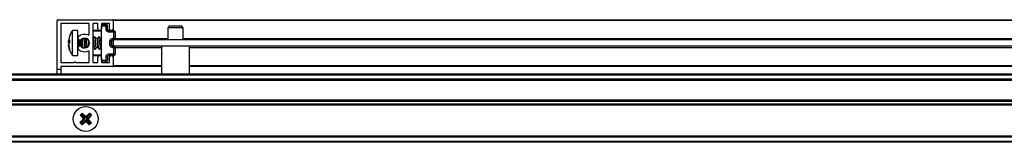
# Model space of a CAD drawing. Header units: millimetres. Extents: x 1896.76 to 1897.96, y 2768.06 to 2768.11.
# Tile 2 of 3: x 1897.33 to 1897.65, y 2768.06 to 2768.1. Entities that reach past the tile are written whole.
import ezdxf

# ---------------------------------------------------------------- set-up
doc = ezdxf.new("R2010")
doc.units = ezdxf.units.MM
doc.layers.add('SANINDUSA', color=3, linetype='Continuous')

msp = doc.modelspace()

# ---------------------------------------------------------------- linework, layer by layer
at = {"layer": 'SANINDUSA'}
for p, q in [((1897.344780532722, 2768.083861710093), (1897.344780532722, 2768.099561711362)), ((1897.345080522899, 2768.09986170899), (1897.362480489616, 2768.09986170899)), ((1897.362780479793, 2768.09986170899), (1897.896780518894, 2768.09986170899)), ((1897.362780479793, 2768.09986170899), (1897.362780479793, 2768.099561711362)), ((1897.896780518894, 2768.099561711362), (1897.362780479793, 2768.099561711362)), ((1897.362780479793, 2768.099561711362), (1897.362780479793, 2768.096961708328)), ((1897.345980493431, 2768.098561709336), (1897.345980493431, 2768.086161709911)), ((1897.354980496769, 2768.098661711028), (1897.346080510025, 2768.098661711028)), ((1897.351470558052, 2768.096361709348), (1897.349747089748, 2768.096361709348)), ((1897.349747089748, 2768.088361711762), (1897.349747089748, 2768.096361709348)), ((1897.351470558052, 2768.088361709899), (1897.351470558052, 2768.096361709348)), ((1897.355080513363, 2768.095220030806), (1897.355080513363, 2768.098561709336)), ((1897.356280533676, 2768.098561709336), (1897.356280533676, 2768.086161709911)), ((1897.359080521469, 2768.096161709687), (1897.356280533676, 2768.096161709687)), ((1897.357780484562, 2768.098661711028), (1897.356380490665, 2768.098661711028)), ((1897.359080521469, 2768.096361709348), (1897.356480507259, 2768.096361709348)), ((1897.357880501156, 2768.096961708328), (1897.357880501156, 2768.098561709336)), ((1897.359080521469, 2768.098561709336), (1897.359080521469, 2768.096961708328)), ((1897.359080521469, 2768.098361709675), (1897.360489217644, 2768.098337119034)), ((1897.359080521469, 2768.097861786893), (1897.360489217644, 2768.097837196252)), ((1897.359080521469, 2768.086861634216), (1897.359080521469, 2768.097861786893)), ((1897.361480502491, 2768.098661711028), (1897.359180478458, 2768.098661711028)), ((1897.360489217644, 2768.096853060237), (1897.360489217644, 2768.097837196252)), ((1897.360489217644, 2768.097837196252), (1897.360980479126, 2768.097837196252)), ((1897.360980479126, 2768.096853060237), (1897.360980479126, 2768.097837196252)), ((1897.361026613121, 2768.096361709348), (1897.360980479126, 2768.096575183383)), ((1897.362780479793, 2768.096361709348), (1897.361027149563, 2768.096361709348)), ((1897.361471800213, 2768.096353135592), (1897.362989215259, 2768.096326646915)), ((1897.361580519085, 2768.096961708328), (1897.361580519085, 2768.098561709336)), ((1897.362780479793, 2768.096961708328), (1897.362780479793, 2768.096330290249)), ((1897.380780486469, 2768.097761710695), (1897.380280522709, 2768.097261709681)), ((1897.380280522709, 2768.097261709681), (1897.380280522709, 2768.093361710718)), ((1897.38528051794, 2768.097261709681), (1897.380280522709, 2768.097261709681)), ((1897.384780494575, 2768.097761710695), (1897.380780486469, 2768.097761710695)), ((1897.38528051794, 2768.097261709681), (1897.384780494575, 2768.097761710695)), ((1897.38528051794, 2768.093361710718), (1897.38528051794, 2768.097261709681)), ((1897.348749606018, 2768.094548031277), (1897.348415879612, 2768.093021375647)), ((1897.348415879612, 2768.093021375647), (1897.348749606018, 2768.093359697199)), ((1897.348415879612, 2768.092752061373), (1897.348489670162, 2768.093096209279)), ((1897.348749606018, 2768.092949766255), (1897.348415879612, 2768.093021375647)), ((1897.348749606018, 2768.094515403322), (1897.348532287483, 2768.093482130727)), ((1897.348749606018, 2768.093359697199), (1897.348749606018, 2768.092423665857)), ((1897.351471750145, 2768.09399976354), (1897.351470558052, 2768.094021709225)), ((1897.351670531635, 2768.093514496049), (1897.351670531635, 2768.091208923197)), ((1897.353687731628, 2768.093821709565), (1897.353014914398, 2768.093821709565)), ((1897.353048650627, 2768.093821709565), (1897.353025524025, 2768.093862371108)), ((1897.35361113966, 2768.093961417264), (1897.35356238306, 2768.093821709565)), ((1897.353748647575, 2768.093952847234), (1897.353657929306, 2768.093757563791)), ((1897.356487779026, 2768.093821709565), (1897.356280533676, 2768.093821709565)), ((1897.356738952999, 2768.094362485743), (1897.356457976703, 2768.093757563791)), ((1897.357248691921, 2768.093821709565), (1897.356936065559, 2768.094370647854)), ((1897.357887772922, 2768.093821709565), (1897.357214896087, 2768.093821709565)), ((1897.358138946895, 2768.094362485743), (1897.3578579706, 2768.093757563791)), ((1897.358648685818, 2768.093821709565), (1897.358336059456, 2768.094370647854)), ((1897.359080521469, 2768.093821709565), (1897.358614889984, 2768.093821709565)), ((1897.362989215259, 2768.095826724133), (1897.361471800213, 2768.095853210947)), ((1897.362671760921, 2768.093870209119), (1897.362989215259, 2768.093875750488)), ((1897.362989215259, 2768.093375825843), (1897.362671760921, 2768.093370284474)), ((1897.362780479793, 2768.093361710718), (1897.362780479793, 2768.093372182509)), ((1897.896780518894, 2768.093361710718), (1897.362780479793, 2768.093361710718)), ((1897.362780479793, 2768.093361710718), (1897.362780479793, 2768.091361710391)), ((1897.362989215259, 2768.093875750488), (1897.362989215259, 2768.095826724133)), ((1897.363480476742, 2768.095826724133), (1897.362989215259, 2768.095826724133)), ((1897.362989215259, 2768.093875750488), (1897.363480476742, 2768.093875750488)), ((1897.363480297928, 2768.093861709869), (1897.380280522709, 2768.093861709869)), ((1897.363480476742, 2768.093875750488), (1897.363480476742, 2768.095826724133)), ((1897.38528051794, 2768.093861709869), (1897.874280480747, 2768.093861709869)), ((1897.348662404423, 2768.092417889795), (1897.348415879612, 2768.092752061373)), ((1897.348415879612, 2768.092752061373), (1897.348749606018, 2768.092709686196)), ((1897.348749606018, 2768.092423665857), (1897.348415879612, 2768.091971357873)), ((1897.348415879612, 2768.091971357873), (1897.348749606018, 2768.090415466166)), ((1897.348749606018, 2768.090208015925), (1897.348415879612, 2768.091794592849)), ((1897.348749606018, 2768.09017538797), (1897.348415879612, 2768.091702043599)), ((1897.348537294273, 2768.091266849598), (1897.348749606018, 2768.090253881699)), ((1897.348749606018, 2768.092423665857), (1897.348749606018, 2768.092299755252)), ((1897.348749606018, 2768.090415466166), (1897.348749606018, 2768.09017538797)), ((1897.351470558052, 2768.090701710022), (1897.351471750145, 2768.090723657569)), ((1897.353126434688, 2768.090908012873), (1897.353070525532, 2768.090954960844)), ((1897.353119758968, 2768.090829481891), (1897.353153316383, 2768.090901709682)), ((1897.353126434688, 2768.090901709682), (1897.353792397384, 2768.090901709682)), ((1897.353242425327, 2768.090797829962), (1897.353278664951, 2768.090901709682)), ((1897.35376295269, 2768.090953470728), (1897.353858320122, 2768.090786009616)), ((1897.356280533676, 2768.090901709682), (1897.356592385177, 2768.090901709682)), ((1897.356562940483, 2768.090953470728), (1897.356905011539, 2768.090352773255)), ((1897.3571021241, 2768.090360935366), (1897.357353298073, 2768.090901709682)), ((1897.357326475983, 2768.090908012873), (1897.357270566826, 2768.090954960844)), ((1897.357326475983, 2768.090901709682), (1897.357992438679, 2768.090901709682)), ((1897.357962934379, 2768.090953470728), (1897.358305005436, 2768.090352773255)), ((1897.358502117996, 2768.090360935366), (1897.358753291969, 2768.090901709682)), ((1897.358726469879, 2768.090908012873), (1897.358670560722, 2768.090954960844)), ((1897.358726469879, 2768.090901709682), (1897.359080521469, 2768.090901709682)), ((1897.361689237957, 2768.091853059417), (1897.361689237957, 2768.092870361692)), ((1897.362180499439, 2768.092870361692), (1897.362180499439, 2768.091853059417)), ((1897.362671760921, 2768.091353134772), (1897.362989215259, 2768.091347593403)), ((1897.362989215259, 2768.090847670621), (1897.362671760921, 2768.090853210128)), ((1897.896780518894, 2768.091361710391), (1897.362780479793, 2768.091361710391)), ((1897.362780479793, 2768.091351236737), (1897.362780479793, 2768.091361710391)), ((1897.362989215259, 2768.088896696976), (1897.362989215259, 2768.090847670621)), ((1897.363480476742, 2768.090847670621), (1897.362989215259, 2768.090847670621)), ((1897.37833049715, 2768.090861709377), (1897.363480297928, 2768.090861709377)), ((1897.363480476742, 2768.088896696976), (1897.363480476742, 2768.090847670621)), ((1897.37833049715, 2768.091361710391), (1897.37833049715, 2768.082461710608)), ((1897.387230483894, 2768.082461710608), (1897.387230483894, 2768.091361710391)), ((1897.872330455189, 2768.090861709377), (1897.387230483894, 2768.090861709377)), ((1897.349747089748, 2768.088361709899), (1897.351470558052, 2768.088361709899)), ((1897.355080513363, 2768.086161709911), (1897.355080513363, 2768.089503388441)), ((1897.356280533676, 2768.088561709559), (1897.359080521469, 2768.088561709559)), ((1897.356480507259, 2768.088361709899), (1897.359080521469, 2768.088361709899)), ((1897.357880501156, 2768.086161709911), (1897.357880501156, 2768.087761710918)), ((1897.359080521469, 2768.087761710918), (1897.359080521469, 2768.086161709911)), ((1897.359080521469, 2768.086861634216), (1897.360489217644, 2768.086886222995)), ((1897.360489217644, 2768.086886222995), (1897.360489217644, 2768.087870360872)), ((1897.360489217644, 2768.086886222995), (1897.360980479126, 2768.086886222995)), ((1897.360980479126, 2768.087870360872), (1897.360980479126, 2768.086886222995)), ((1897.361027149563, 2768.088361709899), (1897.362780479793, 2768.088361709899)), ((1897.361471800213, 2768.088870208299), (1897.362989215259, 2768.088896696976)), ((1897.362989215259, 2768.088396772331), (1897.361471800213, 2768.088370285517)), ((1897.361580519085, 2768.086161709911), (1897.361580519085, 2768.087761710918)), ((1897.362780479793, 2768.088393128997), (1897.362780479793, 2768.087761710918)), ((1897.362780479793, 2768.087761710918), (1897.362780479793, 2768.085161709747)), ((1897.362989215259, 2768.088896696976), (1897.363480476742, 2768.088896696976)), ((1897.345980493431, 2768.083861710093), (1897.344780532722, 2768.083861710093)), ((1897.344780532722, 2768.082461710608), (1897.344780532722, 2768.083861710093)), ((1897.345980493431, 2768.084761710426), (1897.345980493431, 2768.083861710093)), ((1897.345980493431, 2768.083861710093), (1897.345980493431, 2768.082461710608)), ((1897.346080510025, 2768.086061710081), (1897.350230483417, 2768.086061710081)), ((1897.362480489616, 2768.084861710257), (1897.346080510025, 2768.084861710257)), ((1897.350830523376, 2768.086061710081), (1897.354980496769, 2768.086061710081)), ((1897.356380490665, 2768.086061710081), (1897.357780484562, 2768.086061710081)), ((1897.359080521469, 2768.086361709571), (1897.360489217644, 2768.086386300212)), ((1897.359180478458, 2768.086061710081), (1897.361480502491, 2768.086061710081)), ((1897.362780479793, 2768.085161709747), (1897.362780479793, 2768.084861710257)), ((1897.362780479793, 2768.085161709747), (1897.37833049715, 2768.085161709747)), ((1897.37833049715, 2768.084861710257), (1897.362780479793, 2768.084861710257)), ((1897.387230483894, 2768.085161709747), (1897.872330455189, 2768.085161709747)), ((1897.872330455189, 2768.084861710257), (1897.387230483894, 2768.084861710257)), ((1896.810780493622, 2768.082461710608), (1897.91478052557, 2768.082461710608)), ((1896.810780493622, 2768.082161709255), (1897.91478052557, 2768.082161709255)), ((1897.91478052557, 2768.080761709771), (1896.810780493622, 2768.080761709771)), ((1897.91478052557, 2768.08046171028), (1896.810780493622, 2768.08046171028)), ((1897.91478052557, 2768.08036171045), (1896.810780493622, 2768.08036171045)), ((1896.810780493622, 2768.074061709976), (1897.91478052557, 2768.074061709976)), ((1896.810780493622, 2768.073961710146), (1897.91478052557, 2768.073961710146)), ((1896.810780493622, 2768.073661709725), (1897.91478052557, 2768.073661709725)), ((1897.91478052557, 2768.072761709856), (1896.810780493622, 2768.072761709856)), ((1897.91478052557, 2768.0724617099), (1896.810780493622, 2768.0724617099)), ((1897.91478052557, 2768.07236171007), (1896.810780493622, 2768.07236171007)), ((1897.350107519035, 2768.068961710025), (1897.350109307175, 2768.068961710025)), ((1897.350109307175, 2768.068961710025), (1897.350111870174, 2768.068961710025)), ((1897.350583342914, 2768.069945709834), (1897.350507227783, 2768.069945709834)), ((1897.352111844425, 2768.066825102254), (1897.353214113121, 2768.067974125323)), ((1897.35214963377, 2768.069158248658), (1897.352843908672, 2768.069830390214)), ((1897.353214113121, 2768.067974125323), (1897.35214963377, 2768.069158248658)), ((1897.35214963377, 2768.069158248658), (1897.352541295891, 2768.069151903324)), ((1897.352503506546, 2768.066818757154), (1897.353688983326, 2768.067966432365)), ((1897.352837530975, 2768.069438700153), (1897.352541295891, 2768.069151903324)), ((1897.352541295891, 2768.069151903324), (1897.353688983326, 2768.067966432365)), ((1897.352837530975, 2768.069438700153), (1897.352843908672, 2768.069830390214)), ((1897.35398521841, 2768.068253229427), (1897.352837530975, 2768.069438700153)), ((1897.352843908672, 2768.069830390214), (1897.35399290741, 2768.06872811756)), ((1897.353214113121, 2768.067974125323), (1897.353688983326, 2768.067966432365)), ((1897.35398521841, 2768.068253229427), (1897.35517069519, 2768.069400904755)), ((1897.35398521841, 2768.068253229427), (1897.35399290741, 2768.06872811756)), ((1897.35399290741, 2768.06872811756), (1897.355177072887, 2768.06979259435)), ((1897.354272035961, 2768.06795698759), (1897.355457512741, 2768.069104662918)), ((1897.355419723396, 2768.066771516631), (1897.354272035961, 2768.06795698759)), ((1897.354272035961, 2768.06795698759), (1897.354746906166, 2768.067949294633)), ((1897.355849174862, 2768.069098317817), (1897.354746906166, 2768.067949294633)), ((1897.354746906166, 2768.067949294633), (1897.355811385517, 2768.06676517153)), ((1897.35517069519, 2768.069400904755), (1897.355177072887, 2768.06979259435)), ((1897.355457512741, 2768.069104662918), (1897.35517069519, 2768.069400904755)), ((1897.355177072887, 2768.06979259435), (1897.355849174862, 2768.069098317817)), ((1897.355849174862, 2768.069098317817), (1897.355457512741, 2768.069104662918)), ((1897.357849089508, 2768.068961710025), (1897.357851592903, 2768.068961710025)), ((1897.357851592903, 2768.068961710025), (1897.357853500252, 2768.068961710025)), ((1897.350109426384, 2768.066961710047), (1897.350107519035, 2768.066961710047)), ((1897.350111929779, 2768.066961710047), (1897.350109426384, 2768.066961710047)), ((1897.350583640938, 2768.065977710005), (1897.350507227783, 2768.065977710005)), ((1897.352111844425, 2768.066825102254), (1897.352503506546, 2768.066818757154)), ((1897.3527839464, 2768.066130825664), (1897.352111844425, 2768.066825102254)), ((1897.352503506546, 2768.066818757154), (1897.352790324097, 2768.066522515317)), ((1897.353968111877, 2768.067195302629), (1897.3527839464, 2768.066130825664)), ((1897.352790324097, 2768.066522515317), (1897.3527839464, 2768.066130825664)), ((1897.353975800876, 2768.067670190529), (1897.352790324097, 2768.066522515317)), ((1897.353975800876, 2768.067670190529), (1897.353968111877, 2768.067195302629)), ((1897.355117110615, 2768.066093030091), (1897.353968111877, 2768.067195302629)), ((1897.353975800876, 2768.067670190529), (1897.355123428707, 2768.066484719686)), ((1897.355811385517, 2768.06676517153), (1897.355117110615, 2768.066093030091)), ((1897.355123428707, 2768.066484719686), (1897.355117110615, 2768.066093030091)), ((1897.355123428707, 2768.066484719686), (1897.355419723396, 2768.066771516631)), ((1897.355811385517, 2768.06676517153), (1897.355419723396, 2768.066771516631)), ((1897.357453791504, 2768.065977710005), (1897.357377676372, 2768.065977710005)), ((1897.357851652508, 2768.066961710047), (1897.357849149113, 2768.066961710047)), ((1897.357853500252, 2768.066961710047), (1897.357851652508, 2768.066961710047)), ((1896.810780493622, 2768.062561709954), (1897.91478052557, 2768.062561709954)), ((1897.91478052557, 2768.062461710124), (1896.810780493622, 2768.062461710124)), ((1897.91478052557, 2768.062161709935), (1896.810780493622, 2768.062161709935)), ((1897.91478052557, 2768.060761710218), (1896.810780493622, 2768.060761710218)), ((1897.91478052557, 2768.060461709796), (1896.810780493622, 2768.060461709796))]:
    msp.add_line(p, q, dxfattribs=at)
at = {"layer": 'SANINDUSA', "flags": 128}
for points in [[(1897.3571021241, 2768.090360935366), (1897.357052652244, 2768.090285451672), (1897.356920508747, 2768.09032755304), (1897.356788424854, 2768.090679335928), (1897.356676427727, 2768.0912872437), (1897.356601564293, 2768.092058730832), (1897.356575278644, 2768.092876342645), (1897.356601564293, 2768.093615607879), (1897.356676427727, 2768.094163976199), (1897.356788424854, 2768.094437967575), (1897.356920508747, 2768.094395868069), (1897.356936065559, 2768.094370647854)], [(1897.358502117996, 2768.090360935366), (1897.358452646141, 2768.090285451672), (1897.358320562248, 2768.09032755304), (1897.358188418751, 2768.090679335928), (1897.358076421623, 2768.0912872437), (1897.358001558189, 2768.092058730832), (1897.357975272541, 2768.092876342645), (1897.358001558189, 2768.093615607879), (1897.358076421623, 2768.094163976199), (1897.358188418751, 2768.094437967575), (1897.358320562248, 2768.094395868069), (1897.358336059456, 2768.094370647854)], [(1897.36217537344, 2768.092833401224), (1897.362175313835, 2768.092876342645), (1897.362181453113, 2768.093250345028)], [(1897.362237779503, 2768.091615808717), (1897.362201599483, 2768.092058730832), (1897.362180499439, 2768.092516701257)]]:
    msp.add_lwpolyline(points, dxfattribs=at)
at = {"layer": 'SANINDUSA'}
msp.add_circle((1897.353980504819, 2768.067961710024), 0.003999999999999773, dxfattribs=at)
for centre, radius, start, end in [((1897.345080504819, 2768.099561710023), 0.0003000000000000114, 90, 180), ((1897.362480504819, 2768.099561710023), 0.0003000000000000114, 0, 90), ((1897.346080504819, 2768.098561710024), 9.999999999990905e-05, 90, 180), ((1897.354980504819, 2768.098561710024), 0.0001000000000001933, 0, 90), ((1897.356380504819, 2768.098561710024), 0.0001000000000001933, 90, 180), ((1897.356480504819, 2768.096161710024), 0.0002000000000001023, 90, 180), ((1897.357780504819, 2768.098561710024), 0.0001000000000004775, 0, 90), ((1897.358480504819, 2768.096961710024), 0.0006000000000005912, 180, 0), ((1897.359180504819, 2768.098561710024), 0.0001000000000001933, 90, 180), ((1897.353355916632, 2768.098087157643), 0.007137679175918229, 357.9930925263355, 2.006907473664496), ((1897.360480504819, 2768.097837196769), 0.0005000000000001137, 0, 89.00000000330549), ((1897.361480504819, 2768.098561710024), 0.0001000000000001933, 0, 90), ((1897.362180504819, 2768.096961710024), 0.0006000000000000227, 180, 0), ((1897.355855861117, 2768.096076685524), 0.007137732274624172, 357.9931074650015, 2.006892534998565), ((1897.362980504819, 2768.09582672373), 0.0005000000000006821, 0, 89.00000000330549), ((1897.352070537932, 2768.093961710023), 0.0006000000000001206, 133.3417582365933, 313.3417582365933), ((1897.353580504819, 2768.092361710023), 0.00280000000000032, 67.22602760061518, 133.3417582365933), ((1897.364162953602, 2768.092836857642), 0.01178839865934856, 176.9977696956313, 188.0263958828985), ((1897.353580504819, 2768.092361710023), 0.001600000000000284, 226.6582417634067, 133.3417582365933), ((1897.356446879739, 2768.092426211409), 0.003682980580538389, 157.7341545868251, 203.5452247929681), ((1897.364003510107, 2768.092767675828), 0.01023455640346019, 173.4163512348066, 191.0446300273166), ((1897.359331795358, 2768.092565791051), 0.005134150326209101, 166.4399879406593, 197.6243339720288), ((1897.354780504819, 2768.095220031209), 0.0003000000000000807, 247.2260276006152, 0), ((1897.360647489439, 2768.092426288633), 0.003683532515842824, 157.7389675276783, 203.5427941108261), ((1897.362047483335, 2768.092426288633), 0.003683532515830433, 157.7389675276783, 203.5427941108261), ((1897.369966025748, 2768.092670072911), 0.007343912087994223, 174.4099739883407, 190.3400060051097), ((1897.355855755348, 2768.093625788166), 0.007137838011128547, 357.9931297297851, 2.006870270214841), ((1897.362980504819, 2768.093875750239), 0.0005000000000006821, 270.9999999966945, 0), ((1897.352070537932, 2768.090761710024), 0.0006000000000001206, 46.65824176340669, 226.6582417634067), ((1897.353580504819, 2768.092361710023), 0.002800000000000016, 226.6582417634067, 292.7739723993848), ((1897.355855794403, 2768.091097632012), 0.007137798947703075, 357.9931262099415, 2.006873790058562), ((1897.362980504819, 2768.090847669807), 0.0005000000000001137, 0, 89.00000000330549), ((1897.354780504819, 2768.089503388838), 0.0003000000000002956, 0, 112.7739723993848), ((1897.356480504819, 2768.088561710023), 0.0002000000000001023, 180, 270), ((1897.358480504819, 2768.087761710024), 0.0006000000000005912, 0, 180), ((1897.353355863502, 2768.086636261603), 0.007137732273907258, 357.9931074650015, 2.006892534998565), ((1897.360480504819, 2768.086886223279), 0.0005000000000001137, 270.9999999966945, 0), ((1897.362180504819, 2768.087761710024), 0.0006000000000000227, 0, 180), ((1897.355855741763, 2768.088646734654), 0.007137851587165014, 357.9931335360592, 2.00686646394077), ((1897.362980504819, 2768.088896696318), 0.0005000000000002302, 270.9999999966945, 0), ((1897.346080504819, 2768.086161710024), 9.999999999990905e-05, 180, 270), ((1897.346080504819, 2768.084761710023), 9.999999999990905e-05, 90, 180), ((1897.350530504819, 2768.085936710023), 0.0003250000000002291, 22.61986494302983, 157.3801350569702), ((1897.354980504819, 2768.086161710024), 0.0001000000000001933, 270, 0), ((1897.356380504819, 2768.086161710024), 0.0001000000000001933, 180, 270), ((1897.357780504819, 2768.086161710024), 0.0001000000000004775, 270, 0), ((1897.359180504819, 2768.086161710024), 0.0001000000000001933, 180, 270), ((1897.361480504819, 2768.086161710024), 9.999999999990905e-05, 270, 0), ((1897.362480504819, 2768.085161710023), 0.0003000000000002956, 270, 0)]:
    msp.add_arc(centre, radius, start, end, dxfattribs=at)
for centre, major_axis, ratio, start_param, end_param in [((1897.353075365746, 2768.092361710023), (-6.206805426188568e-05, 0.001459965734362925), 0.1611573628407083, 6.276334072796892, 9.147011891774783), ((1897.354475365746, 2768.092361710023), (-6.206805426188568e-05, 0.001459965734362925), 0.1611573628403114, 0.2760277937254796, 2.742084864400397), ((1897.357275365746, 2768.092361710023), (-6.206805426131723e-05, 0.001459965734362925), 0.1611573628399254, 6.276334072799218, 9.14701189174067), ((1897.358675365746, 2768.092361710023), (-6.206805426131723e-05, 0.001459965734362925), 0.161157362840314, 6.276334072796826, 9.14701189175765), ((1897.362875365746, 2768.092361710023), (-6.206805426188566e-05, 0.001459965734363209), 0.1611573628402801, 0.7973155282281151, 2.327790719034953)]:
    msp.add_ellipse(centre, major_axis=major_axis, ratio=ratio, start_param=start_param, end_param=end_param, dxfattribs=at)
for points, knots in [([(1897.349754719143, 2768.096343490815), (1897.349712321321, 2768.096297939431), (1897.349349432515, 2768.095908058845), (1897.348972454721, 2768.095217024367), (1897.348777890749, 2768.094543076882), (1897.348713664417, 2768.094320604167)], [0, 0, 0, 0, 0.08140640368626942, 0.6967686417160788, 1, 1, 1, 1]), ([(1897.361471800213, 2768.095853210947), (1897.361347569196, 2768.095868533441), (1897.361155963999, 2768.095892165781), (1897.360927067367, 2768.096018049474), (1897.360771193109, 2768.09614719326), (1897.360644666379, 2768.096305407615), (1897.360522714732, 2768.096536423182), (1897.360502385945, 2768.096728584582), (1897.360489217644, 2768.096853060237)], [0, 0, 0, 0, 0.2397078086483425, 0.3697084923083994, 0.5000352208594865, 0.6300077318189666, 0.7603315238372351, 1, 1, 1, 1]), ([(1897.360489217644, 2768.096853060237), (1897.360521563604, 2768.096853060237), (1897.360586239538, 2768.096853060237), (1897.360678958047, 2768.096853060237), (1897.360765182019, 2768.096853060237), (1897.360813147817, 2768.096853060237), (1897.360837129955, 2768.096853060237)], [0, 0, 0, 0, 0.2500530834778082, 0.4999825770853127, 0.7499992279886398, 1, 1, 1, 1]), ([(1897.360837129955, 2768.096853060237), (1897.360858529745, 2768.096853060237), (1897.360901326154, 2768.096853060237), (1897.36094582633, 2768.096853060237), (1897.360975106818, 2768.096853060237), (1897.360978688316, 2768.096853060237), (1897.360980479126, 2768.096853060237)], [0, 0, 0, 0, 0.2499874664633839, 0.4999378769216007, 0.7499605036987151, 1, 1, 1, 1]), ([(1897.361123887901, 2768.096502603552), (1897.361081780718, 2768.096555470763), (1897.360999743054, 2768.09665847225), (1897.360986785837, 2768.096789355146), (1897.360980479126, 2768.096853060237)], [0, 0, 0, 0, 0.5132664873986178, 1, 1, 1, 1]), ([(1897.361471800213, 2768.096353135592), (1897.361439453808, 2768.096355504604), (1897.36137477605, 2768.096360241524), (1897.361282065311, 2768.096391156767), (1897.361195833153, 2768.096437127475), (1897.361147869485, 2768.096480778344), (1897.361123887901, 2768.096502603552)], [0, 0, 0, 0, 0.2500564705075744, 0.4999965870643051, 0.7500008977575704, 0.9999999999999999, 0.9999999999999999, 0.9999999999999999, 0.9999999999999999]), ([(1897.361475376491, 2768.096206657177), (1897.361475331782, 2768.096228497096), (1897.361475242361, 2768.096272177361), (1897.36147448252, 2768.096317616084), (1897.36147336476, 2768.09634756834), (1897.361472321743, 2768.09635127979), (1897.361471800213, 2768.096353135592)], [0, 0, 0, 0, 0.2500101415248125, 0.500025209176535, 0.7500022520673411, 1, 1, 1, 1]), ([(1897.361471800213, 2768.095853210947), (1897.361472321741, 2768.095885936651), (1897.361473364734, 2768.095951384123), (1897.361474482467, 2768.09604556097), (1897.361475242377, 2768.096133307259), (1897.361475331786, 2768.096182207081), (1897.361475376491, 2768.096206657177)], [0, 0, 0, 0, 0.2500148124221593, 0.4999995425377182, 0.7499978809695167, 1, 1, 1, 1]), ([(1897.352266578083, 2768.09132044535), (1897.352257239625, 2768.091367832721), (1897.352227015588, 2768.091521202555), (1897.352190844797, 2768.091899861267), (1897.352166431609, 2768.092340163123), (1897.352160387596, 2768.092751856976), (1897.352166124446, 2768.093107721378), (1897.352183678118, 2768.093296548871), (1897.352191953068, 2768.093385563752)], [0, 0, 0, 0, 0.09544686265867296, 0.3089149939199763, 0.5204199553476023, 0.6647008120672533, 0.8419371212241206, 1, 1, 1, 1]), ([(1897.35377052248, 2768.090940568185), (1897.353746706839, 2768.090994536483), (1897.353699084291, 2768.091102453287), (1897.353636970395, 2768.09145290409), (1897.353590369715, 2768.091895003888), (1897.353566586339, 2768.092340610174), (1897.353560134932, 2768.092752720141), (1897.353567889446, 2768.093139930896), (1897.353596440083, 2768.093490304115), (1897.353631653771, 2768.093710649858), (1897.353658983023, 2768.093745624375), (1897.353665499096, 2768.093753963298)], [0, 0, 0, 0, 0.1294169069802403, 0.258786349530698, 0.3873112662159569, 0.5146541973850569, 0.6015228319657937, 0.7082332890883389, 0.834065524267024, 0.9604364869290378, 1, 1, 1, 1]), ([(1897.355019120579, 2768.091662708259), (1897.35501005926, 2768.091741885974), (1897.354984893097, 2768.091961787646), (1897.354966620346, 2768.092343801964), (1897.354960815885, 2768.092747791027), (1897.354962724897, 2768.093003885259), (1897.354970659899, 2768.093111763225), (1897.354970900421, 2768.093115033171)], [0, 0, 0, 0, 0.1809741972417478, 0.5026228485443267, 0.7220396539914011, 0.9915745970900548, 1, 1, 1, 1]), ([(1897.356570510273, 2768.090940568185), (1897.356546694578, 2768.090994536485), (1897.356499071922, 2768.09110245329), (1897.356436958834, 2768.091452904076), (1897.356390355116, 2768.091895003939), (1897.356366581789, 2768.092340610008), (1897.356360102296, 2768.092752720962), (1897.356367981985, 2768.093139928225), (1897.356396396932, 2768.093490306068), (1897.356431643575, 2768.093710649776), (1897.356458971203, 2768.09374562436), (1897.356465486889, 2768.093753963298)], [0, 0, 0, 0, 0.1294169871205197, 0.258786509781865, 0.3873115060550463, 0.5146545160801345, 0.6015232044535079, 0.7082340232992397, 0.8340654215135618, 0.960436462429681, 1, 1, 1, 1]), ([(1897.357970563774, 2768.090940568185), (1897.357946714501, 2768.090994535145), (1897.357899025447, 2768.091102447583), (1897.357837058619, 2768.091452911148), (1897.357790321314, 2768.091894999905), (1897.357766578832, 2768.092340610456), (1897.357760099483, 2768.092752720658), (1897.357767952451, 2768.093139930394), (1897.357796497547, 2768.093490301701), (1897.357831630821, 2768.093710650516), (1897.357858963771, 2768.093745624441), (1897.357865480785, 2768.093753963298)], [0, 0, 0, 0, 0.1294190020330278, 0.2587864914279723, 0.3873127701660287, 0.5146556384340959, 0.6015242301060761, 0.7082349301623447, 0.8340671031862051, 0.9604365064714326, 1, 1, 1, 1]), ([(1897.361689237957, 2768.092870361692), (1897.361702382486, 2768.092994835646), (1897.361722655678, 2768.093186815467), (1897.361844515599, 2768.093417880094), (1897.361970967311, 2768.093575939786), (1897.362126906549, 2768.093705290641), (1897.362355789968, 2768.093831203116), (1897.36254755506, 2768.093854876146), (1897.362671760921, 2768.093870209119)], [0, 0, 0, 0, 0.2396648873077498, 0.3696421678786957, 0.4999908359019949, 0.6299589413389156, 0.7603251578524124, 1, 1, 1, 1]), ([(1897.362180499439, 2768.092870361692), (1897.362186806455, 2768.092934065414), (1897.362199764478, 2768.093064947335), (1897.362281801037, 2768.093167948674), (1897.362323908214, 2768.093220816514)], [0, 0, 0, 0, 0.4867266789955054, 0.9999999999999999, 0.9999999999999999, 0.9999999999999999, 0.9999999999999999]), ([(1897.362323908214, 2768.093220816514), (1897.362347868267, 2768.09324264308), (1897.362395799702, 2768.093286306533), (1897.362482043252, 2768.093332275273), (1897.362574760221, 2768.0933631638), (1897.362639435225, 2768.093367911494), (1897.362671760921, 2768.093370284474)], [0, 0, 0, 0, 0.2499159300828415, 0.4999500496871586, 0.7500663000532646, 1, 1, 1, 1]), ([(1897.362671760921, 2768.093870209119), (1897.362672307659, 2768.093837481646), (1897.362673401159, 2768.093772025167), (1897.362674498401, 2768.093677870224), (1897.362675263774, 2768.093590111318), (1897.362675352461, 2768.093541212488), (1897.362675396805, 2768.093516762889)], [0, 0, 0, 0, 0.2500055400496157, 0.500022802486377, 0.7500095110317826, 1, 1, 1, 1]), ([(1897.362675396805, 2768.093516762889), (1897.36267535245, 2768.093494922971), (1897.362675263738, 2768.093451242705), (1897.362674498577, 2768.093405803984), (1897.362673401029, 2768.093375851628), (1897.362672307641, 2768.093372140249), (1897.362671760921, 2768.093370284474)], [0, 0, 0, 0, 0.2500095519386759, 0.500024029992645, 0.7500004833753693, 1, 1, 1, 1]), ([(1897.348791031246, 2768.090175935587), (1897.348872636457, 2768.089923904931), (1897.349080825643, 2768.089280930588), (1897.349488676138, 2768.088738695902), (1897.349736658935, 2768.088409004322)], [0, 0, 0, 0, 0.3919762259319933, 1, 1, 1, 1]), ([(1897.361689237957, 2768.092870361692), (1897.361721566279, 2768.092870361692), (1897.361786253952, 2768.092870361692), (1897.361878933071, 2768.092870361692), (1897.36196521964, 2768.092870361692), (1897.362013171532, 2768.092870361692), (1897.362037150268, 2768.092870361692)], [0, 0, 0, 0, 0.2498956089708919, 0.5000310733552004, 0.7499864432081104, 1, 1, 1, 1]), ([(1897.362671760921, 2768.090853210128), (1897.362547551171, 2768.090868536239), (1897.362355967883, 2768.090892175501), (1897.362127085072, 2768.091018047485), (1897.36197121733, 2768.091147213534), (1897.361844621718, 2768.09130538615), (1897.361722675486, 2768.091536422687), (1897.36170238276, 2768.091728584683), (1897.361689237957, 2768.091853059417)], [0, 0, 0, 0, 0.2396752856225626, 0.3696793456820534, 0.5000083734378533, 0.6300068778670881, 0.7603334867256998, 1, 1, 1, 1]), ([(1897.361689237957, 2768.091853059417), (1897.361721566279, 2768.091853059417), (1897.361786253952, 2768.091853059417), (1897.361878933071, 2768.091853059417), (1897.36196521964, 2768.091853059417), (1897.362013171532, 2768.091853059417), (1897.362037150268, 2768.091853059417)], [0, 0, 0, 0, 0.2498956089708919, 0.5000310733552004, 0.7499864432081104, 1, 1, 1, 1]), ([(1897.362037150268, 2768.092870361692), (1897.362058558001, 2768.092870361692), (1897.362101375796, 2768.092870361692), (1897.362145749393, 2768.092870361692), (1897.362175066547, 2768.092870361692), (1897.362178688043, 2768.092870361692), (1897.362180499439, 2768.092870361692)], [0, 0, 0, 0, 0.250004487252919, 0.5000361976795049, 0.7499285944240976, 1, 1, 1, 1]), ([(1897.362037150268, 2768.091853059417), (1897.362058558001, 2768.091853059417), (1897.362101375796, 2768.091853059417), (1897.362145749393, 2768.091853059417), (1897.362175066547, 2768.091853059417), (1897.362178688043, 2768.091853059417), (1897.362180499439, 2768.091853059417)], [0, 0, 0, 0, 0.250004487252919, 0.5000361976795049, 0.7499285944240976, 1, 1, 1, 1]), ([(1897.362323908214, 2768.091502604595), (1897.362281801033, 2768.091555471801), (1897.362199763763, 2768.091658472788), (1897.362186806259, 2768.091789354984), (1897.362180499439, 2768.091853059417)], [0, 0, 0, 0, 0.5132689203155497, 1, 1, 1, 1]), ([(1897.362671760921, 2768.091353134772), (1897.362639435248, 2768.091355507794), (1897.362574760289, 2768.09136025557), (1897.362482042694, 2768.091391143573), (1897.362395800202, 2768.091437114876), (1897.362347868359, 2768.091480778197), (1897.362323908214, 2768.091502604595)], [0, 0, 0, 0, 0.249933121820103, 0.5000487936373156, 0.7500846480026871, 1, 1, 1, 1]), ([(1897.362675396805, 2768.091206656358), (1897.36267535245, 2768.091228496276), (1897.362675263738, 2768.091272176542), (1897.362674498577, 2768.091317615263), (1897.362673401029, 2768.091347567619), (1897.362672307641, 2768.091351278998), (1897.362671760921, 2768.091353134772)], [0, 0, 0, 0, 0.2500095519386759, 0.500024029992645, 0.7500004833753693, 1, 1, 1, 1]), ([(1897.362671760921, 2768.090853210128), (1897.362672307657, 2768.090885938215), (1897.362673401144, 2768.090951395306), (1897.362674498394, 2768.091045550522), (1897.362675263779, 2768.091133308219), (1897.362675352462, 2768.091182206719), (1897.362675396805, 2768.091206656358)], [0, 0, 0, 0, 0.250010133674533, 0.5000272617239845, 0.7500096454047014, 1, 1, 1, 1]), ([(1897.360489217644, 2768.087870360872), (1897.360502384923, 2768.087994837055), (1897.360522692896, 2768.088186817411), (1897.360644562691, 2768.088417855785), (1897.360770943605, 2768.088575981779), (1897.360926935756, 2768.088705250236), (1897.361155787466, 2768.088831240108), (1897.361347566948, 2768.088854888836), (1897.361471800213, 2768.088870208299)], [0, 0, 0, 0, 0.2396691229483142, 0.3696431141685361, 0.4999654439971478, 0.6299609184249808, 0.7602915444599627, 1, 1, 1, 1]), ([(1897.360489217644, 2768.087870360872), (1897.360521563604, 2768.087870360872), (1897.360586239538, 2768.087870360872), (1897.360678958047, 2768.087870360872), (1897.360765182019, 2768.087870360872), (1897.360813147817, 2768.087870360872), (1897.360837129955, 2768.087870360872)], [0, 0, 0, 0, 0.2500530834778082, 0.4999825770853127, 0.7499992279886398, 1, 1, 1, 1]), ([(1897.360837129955, 2768.087870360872), (1897.360858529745, 2768.087870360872), (1897.360901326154, 2768.087870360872), (1897.36094582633, 2768.087870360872), (1897.360975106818, 2768.087870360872), (1897.360978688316, 2768.087870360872), (1897.360980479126, 2768.087870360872)], [0, 0, 0, 0, 0.2499874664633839, 0.4999378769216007, 0.7499605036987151, 1, 1, 1, 1]), ([(1897.360980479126, 2768.087870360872), (1897.360986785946, 2768.087934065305), (1897.36099974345, 2768.088064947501), (1897.36108178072, 2768.088167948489), (1897.361123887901, 2768.088220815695)], [0, 0, 0, 0, 0.4867310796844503, 1, 1, 1, 1]), ([(1897.361123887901, 2768.088220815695), (1897.361147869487, 2768.088242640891), (1897.361195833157, 2768.088286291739), (1897.361282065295, 2768.088332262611), (1897.361374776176, 2768.088363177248), (1897.361439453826, 2768.088367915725), (1897.361471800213, 2768.088370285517)], [0, 0, 0, 0, 0.2499989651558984, 0.5000031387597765, 0.7499431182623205, 1, 1, 1, 1]), ([(1897.361471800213, 2768.088870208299), (1897.361472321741, 2768.088837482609), (1897.361473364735, 2768.088772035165), (1897.361474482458, 2768.08867785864), (1897.361475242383, 2768.08859011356), (1897.361475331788, 2768.088541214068), (1897.361475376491, 2768.088516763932)], [0, 0, 0, 0, 0.2500158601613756, 0.5000016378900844, 0.7499968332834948, 1, 1, 1, 1]), ([(1897.361475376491, 2768.088516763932), (1897.361475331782, 2768.088494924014), (1897.361475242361, 2768.088451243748), (1897.36147448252, 2768.088405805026), (1897.36147336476, 2768.088375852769), (1897.361472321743, 2768.088372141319), (1897.361471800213, 2768.088370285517)], [0, 0, 0, 0, 0.2500101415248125, 0.500025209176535, 0.7500022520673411, 1, 1, 1, 1])]:
    msp.add_open_spline(points, degree=3, knots=knots, dxfattribs=at)

doc.saveas('drawing.dxf')
